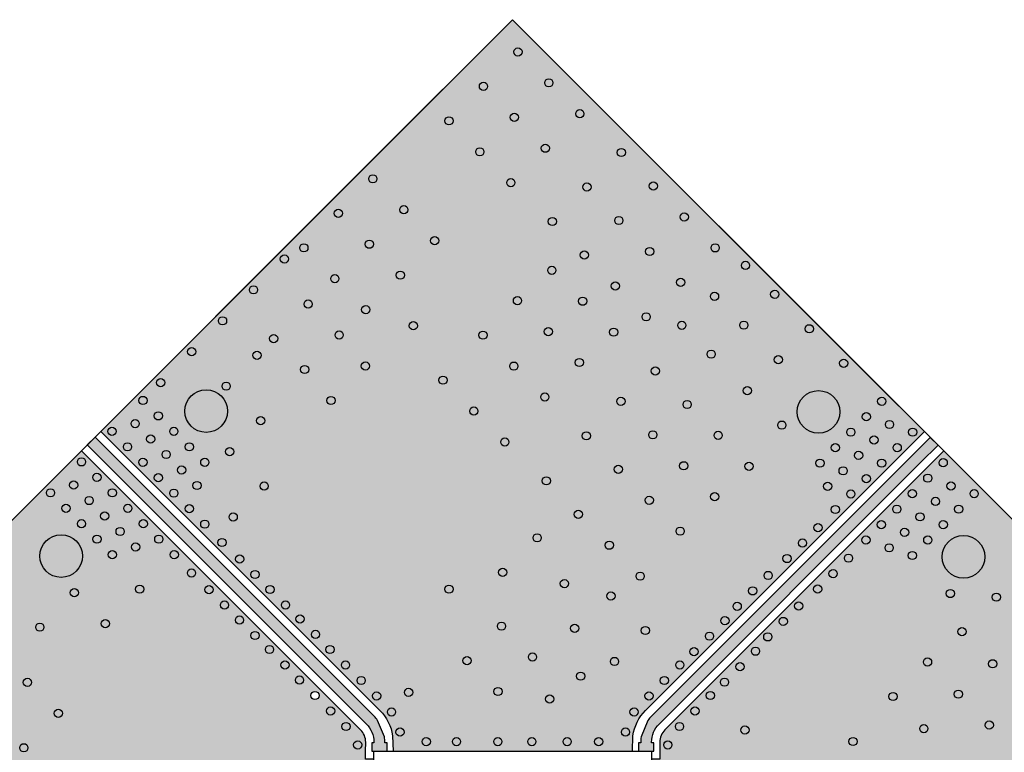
# Model space of a CAD drawing. Extents: x -2050 to 3204, y -1337 to 1491.
# Tile 1 of 2: x -652 to 1149, y 151 to 1491. Entities that reach past the tile are written whole.
import ezdxf

# ---------------------------------------------------------------- set-up
doc = ezdxf.new("R2010")
doc.units = 0
doc.header["$MEASUREMENT"] = 0
doc.layers.get('0').update_dxf_attribs({"color": 1, "linetype": 'CONTINUOUS'})
for name, color, linetype in [('Copper', 30, 'CONTINUOUS'), ('Roger', 6, 'CONTINUOUS'), ('Viadrill', 1, 'CONTINUOUS')]:
    doc.layers.add(name, color=color, linetype=linetype)

msp = doc.modelspace()

# ---------------------------------------------------------------- hatches: boundary and pattern name
h = msp.add_hatch(color=256)
h.set_gradient(color1=(236, 164, 19), color2=(198, 136, 12), one_color=1)
edge = h.paths.add_edge_path()
edge.add_line((996.0279781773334, 680.8851974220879), (1027.842657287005, 712.7101285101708))
edge.add_line((1027.842657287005, 712.7101285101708), (1013.700521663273, 726.8522641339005))
edge.add_line((1013.700521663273, 726.8522641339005), (983.7718640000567, 696.91396218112))
edge.add_arc((985.9637496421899, 701.1015633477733), 4.726559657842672, 242.3710812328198, 242.3714175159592, ccw=False)
edge.add_line((983.7718394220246, 696.9139750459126), (503.5581348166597, 216.7002704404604))
edge.add_arc((550.7756492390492, 169.4827560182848), 66.77564927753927, 135.0000000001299, 143.4416764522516)
edge.add_line((497.1380454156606, 209.2570541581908), (484.7234599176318, 179.285593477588))
edge.add_arc((550.7756492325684, 169.4827560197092), 66.77564927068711, 171.5583235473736, 180.0000000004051)
edge.add_line((483.9999999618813, 169.4827560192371), (483.9999999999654, 168.0000000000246))
edge.add_line((483.9999999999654, 168.0000000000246), (480, 168.0000000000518))
edge.add_line((480, 168.0000000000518), (479.9999999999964, 153.0000000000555))
edge.add_line((479.9999999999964, 153.0000000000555), (507.9999999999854, 153.0000000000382))
edge.add_line((507.9999999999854, 153.0000000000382), (507.9999999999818, 168.00000000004))
edge.add_line((507.9999999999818, 168.00000000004), (503.9999999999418, 168.0000000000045))
edge.add_line((503.9999999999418, 168.0000000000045), (503.9999999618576, 169.482756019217))
edge.add_arc((550.7756492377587, 169.4827560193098), 46.77564927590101, 134.9999999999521, 180.0000000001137, ccw=False)
edge.add_line((517.7002704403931, 202.5581348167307), (996.027655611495, 680.8855199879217))
edge.add_line((996.027655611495, 680.8855199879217), (996.0279781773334, 680.8851974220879))
edge.add_line((996.0279781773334, 680.8851974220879), (996.0279781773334, 680.8851974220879))
edge = h.paths.add_edge_path()
edge.add_arc((-50.7756492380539, 169.4827560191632), 46.77564927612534, -3.5413449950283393e-11, 44.99999999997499, ccw=False)
edge.add_line((-3.999999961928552, 169.4827560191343), (-4.000000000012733, 168.0000000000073))
edge.add_line((-4.000000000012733, 168.0000000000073), (-8.000000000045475, 167.9999999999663))
edge.add_line((-8.000000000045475, 167.9999999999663), (-8.000000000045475, 152.9999999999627))
edge.add_line((-8.000000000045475, 152.9999999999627), (19.99999999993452, 152.9999999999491))
edge.add_line((19.99999999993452, 152.9999999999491), (19.99999999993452, 167.9999999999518))
edge.add_line((19.99999999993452, 167.9999999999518), (15.9999999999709, 167.99999999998))
edge.add_line((15.9999999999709, 167.99999999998), (16.00000003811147, 169.4827560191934))
edge.add_arc((-50.77564925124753, 169.4827560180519), 66.775649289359, 9.7944070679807e-10, 8.441676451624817)
edge.add_line((15.27654008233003, 179.2855934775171), (2.861954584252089, 209.2570541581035))
edge.add_arc((-50.77564923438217, 169.4827560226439), 66.77564927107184, 36.55832354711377, 45.00000000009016)
edge.add_line((-3.558134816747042, 216.7002704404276), (-514.1400787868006, 727.2822144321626))
edge.add_line((-514.1400787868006, 727.2822144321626), (-528.2822144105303, 713.1400788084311))
edge.add_line((-528.2822144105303, 713.1400788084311), (-17.70027044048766, 202.5581348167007))
edge.add_line((-17.70027044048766, 202.5581348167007), (-17.70027044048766, 202.5581348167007))
edge = h.paths.add_edge_path()
edge.add_line((-483.3141561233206, -546.899930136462), (-3.095357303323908, -66.69131974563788))
edge.add_arc((-50.31287172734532, -19.47380532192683), 66.77564927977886, 315.0000000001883, 323.4416764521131)
edge.add_line((3.324732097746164, -59.2481034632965), (15.73931759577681, -29.27664278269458))
edge.add_arc((-50.31287172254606, -19.47380532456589), 66.77564927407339, 351.558323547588, 360.0000000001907)
edge.add_line((16.46277755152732, -19.47380532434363), (16.46277751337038, -17.99104930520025))
edge.add_line((16.46277751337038, -17.99104930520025), (20.46277751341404, -17.99104930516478))
edge.add_line((20.46277751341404, -17.99104930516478), (20.46277751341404, -2.991049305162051))
edge.add_line((20.46277751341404, -2.991049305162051), (-7.53722248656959, -2.991049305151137))
edge.add_line((-7.53722248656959, -2.991049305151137), (-7.537222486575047, -17.99104930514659))
edge.add_line((-7.537222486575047, -17.99104930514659), (-3.537222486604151, -17.99104930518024))
edge.add_line((-3.537222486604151, -17.99104930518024), (-3.537222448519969, -19.47380532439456))
edge.add_arc((-50.31287172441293, -19.47380532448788), 46.77564927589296, -45.000000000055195, 1.1431211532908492e-10, ccw=False)
edge.add_line((-17.23749292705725, -52.54918412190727), (-494.4665812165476, -529.7681474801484))
edge.add_line((-494.4665812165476, -529.7681474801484), (-494.476833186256, -529.7578955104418))
edge.add_line((-494.476833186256, -529.7578955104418), (-526.2915123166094, -561.582826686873))
edge.add_line((-526.2915123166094, -561.582826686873), (-523.8166385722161, -564.0577003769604))
edge.add_line((-523.8166385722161, -564.0577003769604), (-514.6242504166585, -573.250088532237))
edge.add_line((-514.6242504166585, -573.250088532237), (-512.1493766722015, -575.7249622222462))
edge.add_line((-512.1493766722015, -575.7249622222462), (-483.326956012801, -546.8932538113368))
edge.add_arc((-485.6328725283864, -551.3297785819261), 5.000000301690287, 62.37108217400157, 62.53651151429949, ccw=False)
edge.add_line((-483.3141561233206, -546.899930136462), (-483.3141561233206, -546.899930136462))
edge = h.paths.add_edge_path()
edge.add_arc((985.6608249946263, -550.4321110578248), 4.999846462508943, 117.62127867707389, 117.6289178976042, ccw=False)
edge.add_line((983.3427705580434, -546.0020898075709), (1012.177400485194, -574.8274310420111))
edge.add_line((1012.177400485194, -574.8274310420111), (1026.319536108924, -560.6852954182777))
edge.add_line((1026.319536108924, -560.6852954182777), (994.4946049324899, -528.8706162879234))
edge.add_line((994.4946049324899, -528.8706162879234), (518.1630479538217, -52.54918412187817))
edge.add_arc((551.2384267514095, -19.47380532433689), 46.77564927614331, 179.999999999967, 224.9999999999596, ccw=False)
edge.add_line((504.4627774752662, -19.47380532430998), (504.4627775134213, -17.99104930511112))
edge.add_line((504.4627775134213, -17.99104930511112), (508.4627775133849, -17.99104930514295))
edge.add_line((508.4627775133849, -17.99104930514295), (508.4627775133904, -2.99104930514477))
edge.add_line((508.4627775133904, -2.99104930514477), (480.4627775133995, -2.991049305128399))
edge.add_line((480.4627775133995, -2.991049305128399), (480.4627775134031, -17.99104930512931))
edge.add_line((480.4627775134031, -17.99104930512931), (484.4627775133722, -17.99104930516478))
edge.add_line((484.4627775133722, -17.99104930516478), (484.4627774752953, -19.47380532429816))
edge.add_arc((551.2384267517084, -19.47380532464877), 66.77564927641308, 179.9999999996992, 188.4416764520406)
edge.add_line((485.1862374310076, -29.27664278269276), (497.6008229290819, -59.24810346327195))
edge.add_arc((551.2384267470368, -19.47380532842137), 66.77564927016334, 216.5583235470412, 225.0000000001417)
edge.add_line((504.0209123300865, -66.69131974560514), (983.3421799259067, -546.0023989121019))
edge.add_line((983.3421799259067, -546.0023989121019), (983.3421799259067, -546.0023989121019))
edge = h.paths.add_edge_path()
edge.add_line((518.9999999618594, 169.482756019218), (519.0907748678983, 153.0000000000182))
edge.add_line((519.0907748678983, 153.0000000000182), (519.0907748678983, 138.0000000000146))
edge.add_line((519.0907748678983, 138.0000000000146), (503.9999999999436, 137.9999999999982))
edge.add_line((503.9999999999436, 137.9999999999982), (503.9999999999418, 12.00895069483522))
edge.add_line((503.9999999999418, 12.00895069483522), (519.5535523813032, 12.00895069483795))
edge.add_line((519.5535523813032, 12.00895069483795), (519.5535523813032, -2.991049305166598))
edge.add_line((519.5535523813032, -2.991049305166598), (519.4627774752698, -19.47380532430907))
edge.add_arc((551.2384267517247, -19.47380532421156), 31.77564927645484, 180.0000000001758, 224.9999999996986)
edge.add_line((528.7696496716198, -41.94258240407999), (1036.921043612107, -550.083787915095))
edge.add_line((1036.921043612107, -550.083787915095), (1663.778808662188, 76.77397713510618))
edge.add_line((1663.778808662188, 76.77397713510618), (1038.454062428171, 702.0987233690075))
edge.add_line((1038.454062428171, 702.0987233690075), (528.3068721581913, 191.9515330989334))
edge.add_arc((550.7756492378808, 169.4827560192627), 31.77564927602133, 135.000000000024, 180.0000000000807)
edge.add_line((518.9999999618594, 169.482756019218), (518.9999999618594, 169.482756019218))
edge = h.paths.add_edge_path()
edge.add_line((-503.533477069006, 737.8888161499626), (7.048466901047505, 227.3068721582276))
edge.add_arc((-50.77564923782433, 169.4827560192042), 81.77564927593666, 8.096429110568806, 45.00000000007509, ccw=False)
edge.add_line((30.18489612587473, 181.0000000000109), (30.96927404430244, 153.0000000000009))
edge.add_line((30.96927404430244, 153.0000000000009), (469.0307259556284, 153.0000000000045))
edge.add_line((469.0307259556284, 153.0000000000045), (469.8151038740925, 181.0000000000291))
edge.add_arc((550.7756492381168, 169.4827560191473), 81.77564927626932, 135.0000000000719, 171.9035708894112, ccw=False)
edge.add_line((492.9515330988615, 227.3068721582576), (1003.098723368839, 737.4540624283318))
edge.add_line((1003.098723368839, 737.4540624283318), (249.565246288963, 1490.98753950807))
edge.add_line((249.565246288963, 1490.98753950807), (-503.533477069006, 737.8888161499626))
edge.add_line((-503.533477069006, 737.8888161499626), (-503.533477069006, 737.8888161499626))
edge = h.paths.add_edge_path()
edge.add_line((-536.8930198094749, -550.9813191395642), (-27.84409464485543, -41.94258240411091))
edge.add_arc((-50.31287172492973, -19.47380532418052), 31.77564927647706, 315.0000000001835, 359.999999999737)
edge.add_line((-18.53722244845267, -19.47380532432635), (-18.62799735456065, -2.991049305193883))
edge.add_line((-18.62799735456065, -2.991049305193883), (-18.62799735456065, 12.00895069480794))
edge.add_line((-18.62799735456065, 12.00895069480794), (-4.000000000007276, 12.00895069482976))
edge.add_line((-4.000000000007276, 12.00895069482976), (-4.000000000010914, 138.0000000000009))
edge.add_line((-4.000000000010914, 138.0000000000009), (-19.09077486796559, 137.9999999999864))
edge.add_line((-19.09077486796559, 137.9999999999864), (-19.09077486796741, 152.9999999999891))
edge.add_line((-19.09077486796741, 152.9999999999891), (-18.99999996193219, 169.4827560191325))
edge.add_arc((-50.77564923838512, 169.4827560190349), 31.77564927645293, 1.760470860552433e-10, 44.99999999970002)
edge.add_line((-28.3068721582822, 191.9515330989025), (-538.8888161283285, 702.5334770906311))
edge.add_line((-538.8888161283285, 702.5334770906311), (-1164.648316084, 76.77397713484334))
edge.add_line((-1164.648316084, 76.77397713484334), (-536.8930198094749, -550.9813191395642))
edge.add_line((-536.8930198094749, -550.9813191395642), (-536.8930198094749, -550.9813191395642))
edge = h.paths.add_edge_path()
edge.add_arc((-50.31287172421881, -19.47380532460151), 81.77564927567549, 314.9999999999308, 351.9035708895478, ccw=False)
edge.add_line((7.511244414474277, -77.29792146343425), (-501.5376807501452, -586.3366581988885))
edge.add_line((-501.5376807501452, -586.3366581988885), (249.5652462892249, -1337.43958523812))
edge.add_line((249.5652462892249, -1337.43958523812), (1001.565693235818, -585.4391382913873))
edge.add_line((1001.565693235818, -585.4391382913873), (493.4143106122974, -77.2979214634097))
edge.add_arc((551.2384267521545, -19.47380532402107), 81.77564927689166, 188.0964291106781, 224.9999999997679, ccw=False)
edge.add_line((470.277881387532, -30.99104930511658), (469.4935034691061, -2.991049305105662))
edge.add_line((469.4935034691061, -2.991049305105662), (31.4320515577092, -2.99104930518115))
edge.add_line((31.4320515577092, -2.99104930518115), (30.64767363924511, -30.99104930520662))
edge.add_line((30.64767363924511, -30.99104930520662), (30.64767363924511, -30.99104930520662))
edge = h.paths.add_edge_path(flags=16)
edge.add_arc((-111.8828963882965, 254.6486022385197), 7.499999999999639, 0, 360)

# ---------------------------------------------------------------- linework, layer by layer
at = {"layer": 'Copper'}
for points in [[(-503.533477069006, 737.8888161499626), (7.048466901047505, 227.3068721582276, -0.162428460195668), (30.18489612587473, 181.0000000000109), (30.96927404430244, 153.0000000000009), (469.0307259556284, 153.0000000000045), (469.8151038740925, 181.0000000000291, -0.1624284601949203), (492.9515330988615, 227.3068721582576), (1003.098723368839, 737.4540624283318), (249.565246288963, 1490.98753950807), (-503.533477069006, 737.8888161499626)], [(-17.70027044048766, 202.5581348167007, -0.1989123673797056), (-3.999999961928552, 169.4827560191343), (-4.000000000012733, 168.0000000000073), (-8.000000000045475, 167.9999999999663), (-8.000000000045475, 152.9999999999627), (19.99999999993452, 152.9999999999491), (19.99999999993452, 167.9999999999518), (15.9999999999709, 167.99999999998), (16.00000003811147, 169.4827560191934, 0.0368504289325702), (15.27654008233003, 179.2855934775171), (2.861954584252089, 209.2570541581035, 0.036850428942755), (-3.558134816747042, 216.7002704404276), (-514.1400787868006, 727.2822144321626), (-528.2822144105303, 713.1400788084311), (-17.70027044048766, 202.5581348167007)], [(996.0279781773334, 680.8851974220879), (1027.842657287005, 712.7101285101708), (1013.700521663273, 726.8522641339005), (983.7718640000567, 696.91396218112, -1.4673120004e-06), (983.7718394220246, 696.9139750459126), (503.5581348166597, 216.7002704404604, 0.0368504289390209), (497.1380454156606, 209.2570541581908), (484.7234599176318, 179.285593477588, 0.0368504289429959), (483.9999999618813, 169.4827560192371), (483.9999999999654, 168.0000000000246), (480, 168.0000000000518), (479.9999999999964, 153.0000000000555), (507.9999999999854, 153.0000000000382), (507.9999999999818, 168.00000000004), (503.9999999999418, 168.0000000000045), (503.9999999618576, 169.482756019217, -0.1989123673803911), (517.7002704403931, 202.5581348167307), (996.027655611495, 680.8855199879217), (996.0279781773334, 680.8851974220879)], [(-536.8930198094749, -550.9813191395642), (-27.84409464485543, -41.94258240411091, 0.198912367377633), (-18.53722244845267, -19.47380532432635), (-18.62799735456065, -2.991049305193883), (-18.62799735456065, 12.00895069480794), (-4.000000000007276, 12.00895069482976), (-4.000000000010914, 138.0000000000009), (-19.09077486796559, 137.9999999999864), (-19.09077486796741, 152.9999999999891), (-18.99999996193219, 169.4827560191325, 0.1989123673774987), (-28.3068721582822, 191.9515330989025), (-538.8888161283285, 702.5334770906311), (-1164.648316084, 76.77397713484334), (-536.8930198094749, -550.9813191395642)], [(518.9999999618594, 169.482756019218), (519.0907748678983, 153.0000000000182), (519.0907748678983, 138.0000000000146), (503.9999999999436, 137.9999999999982), (503.9999999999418, 12.00895069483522), (519.5535523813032, 12.00895069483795), (519.5535523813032, -2.991049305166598), (519.4627774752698, -19.47380532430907, 0.1989123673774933), (528.7696496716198, -41.94258240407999), (1036.921043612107, -550.083787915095), (1663.778808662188, 76.77397713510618), (1038.454062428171, 702.0987233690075), (528.3068721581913, 191.9515330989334, 0.198912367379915), (518.9999999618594, 169.482756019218)]]:
    msp.add_lwpolyline(points, format="xyb", close=True, dxfattribs=at)
msp.add_circle((637.3457467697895, 279.1366969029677), 7.499999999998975, dxfattribs=at)
at = {"layer": 'Roger'}
for points in [[(-4.000000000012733, 1237.422293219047), (-1164.648316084, 76.77397713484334), (249.5652462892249, -1337.43958523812), (1663.778808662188, 76.77397713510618), (249.565246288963, 1490.98753950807), (249.565246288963, 1490.98753950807), (-4.000000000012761, 1237.422293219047)], [(-4.000000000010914, 138.0000000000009), (-4.000000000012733, 153.0000000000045), (503.9999999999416, 153.0000000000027), (503.9999999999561, -2.999999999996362), (-3.999999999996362, -2.999999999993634)]]:
    msp.add_lwpolyline(points, close=True, dxfattribs=at)
at = {"layer": 'Viadrill'}
for centre, radius in [((259.4279065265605, 1432.054123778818), 7.500000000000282), ((196.3539816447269, 1368.980198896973), 7.499999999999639), ((315.9964490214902, 1375.4855812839), 7.500000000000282), ((252.9225241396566, 1312.411656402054), 7.499999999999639), ((372.564991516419, 1318.917038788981), 7.500000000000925), ((133.2800567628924, 1305.906274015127), 7.499999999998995), ((309.4910666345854, 1255.843113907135), 7.499999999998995), ((189.8485992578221, 1249.337731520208), 7.499999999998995), ((448.6749280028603, 1247.95183906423), 7.499999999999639), ((-5.899243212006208, 1199.882983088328), 7.500000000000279), ((246.41714175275, 1192.769189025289), 7.499999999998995), ((385.6010031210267, 1184.877914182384), 7.500000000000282), ((507.0539293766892, 1186.665785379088), 7.500000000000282), ((-68.9731680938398, 1136.809058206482), 7.499999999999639), ((50.6692992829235, 1143.314440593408), 7.500000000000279), ((563.6224718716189, 1130.097242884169), 7.500000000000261), ((322.5270782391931, 1121.803989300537), 7.499999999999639), ((443.9800044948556, 1123.591860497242), 7.499999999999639), ((-132.0470929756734, 1073.735133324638), 7.499999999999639), ((-12.40462559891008, 1080.240515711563), 7.499999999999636), ((107.2378417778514, 1086.74589809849), 7.500000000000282), ((620.1910143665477, 1073.52870038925), 7.499999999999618), ((380.9060796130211, 1060.517935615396), 7.499999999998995), ((500.5485469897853, 1067.023318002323), 7.499999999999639), ((-167.6857675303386, 1053.286452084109), 7.500000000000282), ((675.6631751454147, 1041.489865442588), 7.499999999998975), ((44.16391689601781, 1023.671973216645), 7.499999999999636), ((321.3938316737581, 1032.536850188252), 7.499999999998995), ((-75.47855048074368, 1017.166590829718), 7.499999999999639), ((437.4746221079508, 1003.949393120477), 7.499999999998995), ((557.1170894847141, 1010.454775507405), 7.500000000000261), ((-224.2543100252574, 996.7179095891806), 7.500000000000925), ((619.0946326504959, 984.9213229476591), 7.499999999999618), ((729.1935678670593, 988.6464026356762), 7.499999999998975), ((-124.1941715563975, 970.7269696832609), 7.500000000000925), ((258.5321806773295, 976.9314742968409), 7.500000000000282), ((377.9623741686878, 975.9683076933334), 7.499999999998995), ((-18.91000798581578, 960.5980483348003), 7.499999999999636), ((494.0431646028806, 947.3808506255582), 7.499999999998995), ((-280.8228525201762, 940.1493670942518), 7.500000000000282), ((68.19000813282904, 931.1192903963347), 7.500000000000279), ((559.3171960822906, 931.887245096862), 7.499999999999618), ((672.6250253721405, 932.0778601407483), 7.499999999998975), ((-67.62562906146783, 914.1584271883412), 7.500000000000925), ((195.4582557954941, 913.8575494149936), 7.500000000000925), ((315.1007231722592, 920.3629318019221), 7.500000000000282), ((434.5309166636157, 919.3997651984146), 7.499999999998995), ((792.2674927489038, 925.5724777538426), 7.499999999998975), ((-187.2680964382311, 907.6530448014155), 7.499999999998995), ((-337.391395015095, 883.5808245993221), 7.500000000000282), ((-217.7489276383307, 877.0754422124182), 7.499999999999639), ((612.847588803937, 879.043782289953), 7.499999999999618), ((-19.54028835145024, 857.3519295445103), 7.499999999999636), ((252.0267982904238, 857.2890069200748), 7.500000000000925), ((371.669265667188, 863.7943893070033), 7.499999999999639), ((735.6989502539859, 869.0039352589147), 7.499999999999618), ((855.3414176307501, 862.4985528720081), 7.499999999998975), ((-130.6995539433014, 851.0845023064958), 7.499999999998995), ((510.640853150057, 848.4345654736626), 7.499999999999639), ((-393.959937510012, 827.0122821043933), 7.499999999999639), ((122.2641035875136, 831.5788587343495), 7.499999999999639), ((-310.8672501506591, 775.0475742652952), 38.99999999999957), ((-274.3174701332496, 820.5068997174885), 7.499999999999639), ((679.1304077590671, 812.435392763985), 7.499999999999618), ((809.3011256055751, 773.4814496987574), 38.99999999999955), ((-426.4868494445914, 794.4853701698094), 7.499999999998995), ((-82.61421323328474, 794.278004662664), 7.499999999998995), ((308.5953407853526, 800.720464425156), 7.500000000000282), ((447.7792021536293, 792.8291895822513), 7.499999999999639), ((569.0198545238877, 787.1485117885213), 7.499999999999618), ((924.9207248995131, 792.9192456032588), 7.499999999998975), ((178.8326460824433, 775.0103162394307), 7.499999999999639), ((-440.6289850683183, 752.0589632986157), 7.499999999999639), ((-398.2025781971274, 766.2010989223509), 7.499999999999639), ((-211.2435452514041, 757.4329748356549), 7.499999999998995), ((742.2043326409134, 749.3614678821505), 7.499999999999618), ((896.6364536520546, 764.6349743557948), 7.500000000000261), ((939.0628605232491, 750.4928387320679), 7.499999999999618), ((-483.0553919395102, 737.9168276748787), 7.499999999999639), ((-369.9183069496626, 737.9168276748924), 7.499999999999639), ((506.1582035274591, 731.54313589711), 7.499999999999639), ((868.3521824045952, 736.3507031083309), 7.499999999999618), ((981.489267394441, 736.35070310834), 7.499999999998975), ((-412.3447138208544, 723.7746920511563), 7.499999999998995), ((235.4011885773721, 718.4417737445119), 7.499999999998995), ((384.7052772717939, 729.755264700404), 7.499999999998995), ((625.5883970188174, 730.5799692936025), 7.499999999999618), ((910.7785892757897, 722.208567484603), 7.499999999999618), ((-454.7711206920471, 709.6325564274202), 7.499999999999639), ((-384.0604425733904, 695.4904208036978), 7.499999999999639), ((-341.6340357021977, 709.632556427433), 7.499999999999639), ((-267.812087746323, 700.8644323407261), 7.499999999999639), ((840.0679111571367, 708.0664318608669), 7.499999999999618), ((953.2049961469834, 708.066431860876), 7.500000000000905), ((-538.9168276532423, 682.0553919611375), 7.500000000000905), ((-426.4868494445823, 681.3482851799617), 7.499999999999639), ((-313.3497644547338, 681.3482851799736), 7.500000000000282), ((811.7836399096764, 679.7821606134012), 7.499999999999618), ((882.4943180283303, 693.9242962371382), 7.499999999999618), ((924.920724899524, 679.7821606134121), 7.500000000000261), ((1037.350703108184, 680.4892673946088), 7.499999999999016), ((-355.7761713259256, 667.2061495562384), 7.499999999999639), ((443.0842786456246, 668.4692110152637), 7.499999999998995), ((562.7267460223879, 674.9745934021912), 7.499999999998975), ((682.1569395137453, 674.0114267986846), 7.499999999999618), ((854.2100467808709, 665.6400249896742), 7.500000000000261), ((-510.6325564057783, 653.771120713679), 7.500000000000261), ((-398.2025781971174, 653.0640139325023), 7.499999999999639), ((311.5111250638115, 647.4765740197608), 7.499999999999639), ((896.6364536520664, 651.4978893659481), 7.499999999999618), ((1009.066431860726, 652.2049961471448), 7.500000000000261), ((-595.5006513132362, 625.4715683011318), 7.499999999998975), ((-553.0742444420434, 639.6137039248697), 7.499999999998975), ((-482.3482851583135, 625.4868494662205), 7.500000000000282), ((-369.9183069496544, 624.779742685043), 7.499999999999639), ((-327.4919000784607, 638.921878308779), 7.499999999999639), ((-204.7381628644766, 637.7905074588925), 7.499999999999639), ((825.9257755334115, 637.3557537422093), 7.500000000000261), ((868.3521824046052, 623.2136181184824), 7.500000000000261), ((980.7821606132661, 623.9207248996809), 7.499999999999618), ((1051.508119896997, 638.04757935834), 7.499999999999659), ((1093.934526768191, 623.9054437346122), 7.499999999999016), ((-524.7899731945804, 611.3294326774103), 7.499999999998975), ((499.6528211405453, 611.9006685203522), 7.499999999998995), ((619.2952885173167, 618.4060509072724), 7.499999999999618), ((1023.223848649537, 609.7633081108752), 7.499999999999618), ((-567.2163800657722, 597.1872970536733), 7.499999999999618), ((-454.0640139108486, 597.2025782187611), 7.500000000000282), ((-341.6340357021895, 596.4954714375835), 7.499999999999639), ((840.0679111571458, 594.9293468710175), 7.500000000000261), ((952.4978893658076, 595.6364536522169), 7.499999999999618), ((1065.650255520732, 595.6211724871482), 7.500000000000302), ((-538.9321088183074, 568.9030258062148), 7.499999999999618), ((-496.5057019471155, 583.0451614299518), 7.499999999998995), ((-425.7797426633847, 568.9183069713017), 7.499999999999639), ((-261.3067053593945, 581.2219649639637), 7.499999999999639), ((369.8901264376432, 586.1905203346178), 7.499999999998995), ((994.9395774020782, 581.4790368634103), 7.499999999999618), ((-468.2214306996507, 554.7608901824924), 7.499999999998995), ((-313.3497644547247, 568.2112001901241), 7.499999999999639), ((556.2213636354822, 555.3321260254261), 7.499999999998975), ((808.2898368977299, 561.8036584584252), 7.500000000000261), ((924.2136181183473, 567.3521824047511), 7.499999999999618), ((966.6553061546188, 553.1947656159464), 7.500000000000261), ((1037.365984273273, 567.3369012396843), 7.499999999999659), ((-576.0475742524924, 509.8672501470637), 39.00000000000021), ((-510.6478375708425, 540.6187545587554), 7.499999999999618), ((-397.4954714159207, 540.6340357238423), 7.500000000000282), ((-281.8520751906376, 534.5843277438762), 7.499999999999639), ((294.7140216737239, 543.0976194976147), 7.499999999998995), ((780.0055656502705, 533.5193872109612), 7.499999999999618), ((895.9293468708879, 539.0679111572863), 7.499999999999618), ((1009.081713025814, 539.0526299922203), 7.499999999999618), ((1074.481449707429, 508.3011255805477), 39.00000000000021), ((-439.9371594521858, 526.476618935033), 7.499999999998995), ((426.458668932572, 529.6219778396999), 7.499999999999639), ((938.3710349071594, 524.9104943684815), 7.500000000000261), ((-482.3635663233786, 512.334483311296), 7.500000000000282), ((-369.2112001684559, 512.3497644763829), 7.500000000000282), ((-249.6473322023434, 504.2847505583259), 7.500000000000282), ((751.7212944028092, 505.2351159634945), 7.499999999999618), ((864.1512726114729, 505.942222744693), 7.500000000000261), ((980.7974417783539, 510.7683587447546), 7.499999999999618), ((231.6400967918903, 480.0236946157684), 7.500000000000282), ((-337.7135109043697, 478.7228920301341), 7.500000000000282), ((-221.3630609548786, 476.0004793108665), 7.499999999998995), ((483.0272114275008, 473.0534353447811), 7.500000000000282), ((717.1246764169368, 474.3595249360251), 7.499999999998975), ((835.8670013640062, 477.6579514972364), 7.499999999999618), ((-551.9275924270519, 442.77045720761), 7.499999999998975), ((-432.2851250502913, 449.2758395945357), 7.499999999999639), ((-305.5087679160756, 448.4233148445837), 7.499999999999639), ((-193.9212324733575, 448.55865082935), 7.499999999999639), ((133.3126305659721, 449.2416486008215), 7.499999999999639), ((344.4809104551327, 459.4744727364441), 7.499999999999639), ((688.8404051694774, 446.0752536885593), 7.499999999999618), ((807.582730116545, 449.3736802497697), 7.499999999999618), ((429.5161471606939, 436.6732824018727), 7.499999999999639), ((1050.361467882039, 441.2043326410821), 7.500000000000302), ((1134.630572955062, 434.6066101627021), 7.499999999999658), ((-277.2244966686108, 420.1390435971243), 7.500000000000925), ((-165.6369612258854, 420.2743795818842), 7.499999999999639), ((660.556133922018, 417.7909824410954), 7.499999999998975), ((772.9861121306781, 418.4980892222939), 7.499999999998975), ((-249.7826681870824, 392.6972151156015), 7.500000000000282), ((-139.1477156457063, 394.7377169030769), 7.499999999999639), ((638.0528535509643, 391.5666751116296), 7.499999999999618), ((744.7018408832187, 390.2138179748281), 7.499999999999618), ((-615.0015173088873, 379.6965323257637), 7.499999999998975), ((-495.3590499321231, 386.2019147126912), 7.499999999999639), ((229.4243222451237, 381.6372386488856), 7.500000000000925), ((363.0860452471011, 377.6118796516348), 7.499999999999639), ((492.5900720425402, 373.5993575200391), 7.499999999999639), ((1071.556648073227, 371.5326852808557), 7.500000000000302), ((-221.4983969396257, 364.4129438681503), 7.500000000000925), ((-110.8634443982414, 366.4534456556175), 7.499999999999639), ((609.7685823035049, 363.2824038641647), 7.499999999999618), ((716.4175696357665, 361.9295467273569), 7.499999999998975), ((-195.0091513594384, 338.8762811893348), 7.499999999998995), ((-84.30573192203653, 338.7943091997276), 7.500000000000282), ((581.4843110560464, 334.9981326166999), 7.499999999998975), ((693.9142892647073, 335.7052393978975), 7.499999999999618), ((166.3503973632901, 318.5633137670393), 7.499999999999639), ((285.9928647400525, 325.0686961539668), 7.500000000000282), ((436.0215295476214, 317.0308150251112), 7.499999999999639), ((-166.7248801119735, 310.5920099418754), 7.499999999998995), ((-56.02146067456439, 310.5100379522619), 7.500000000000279), ((555.6639969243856, 310.5254326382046), 7.500000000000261), ((665.6300180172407, 307.4209681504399), 7.499999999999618), ((1008.6949970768, 315.9273093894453), 7.499999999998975), ((1127.830634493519, 312.7711896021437), 7.500000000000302), ((-140.1671676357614, 282.9328734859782), 7.499999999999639), ((-27.37972567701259, 282.2411613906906), 7.499999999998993), ((374.2491261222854, 290.1677461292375), 7.499999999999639), ((527.3797256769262, 282.2411613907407), 7.500000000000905), ((-637.763331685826, 278.7456414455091), 7.499999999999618), ((-111.8828963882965, 254.6486022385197), 7.499999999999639), ((0.9045455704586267, 253.956890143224), 7.499999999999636), ((59.45298705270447, 260.4622725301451), 7.500000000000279), ((222.9189398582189, 261.9947712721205), 7.500000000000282), ((317.503465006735, 248.3061928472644), 7.499999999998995), ((499.0954544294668, 253.9568901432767), 7.500000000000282), ((611.5254326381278, 254.6639969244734), 7.499999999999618), ((945.6210721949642, 252.853384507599), 7.499999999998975), ((1064.968983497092, 257.1658137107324), 7.499999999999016), ((-581.1947891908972, 222.1770989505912), 7.499999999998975), ((-83.24116139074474, 226.3797256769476), 7.500000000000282), ((28.12711876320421, 224.6493568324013), 7.499999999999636), ((471.8728812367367, 224.6493568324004), 7.499999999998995), ((583.2411613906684, 226.3797256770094), 7.500000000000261), ((-54.95689014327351, 198.0954544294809), 7.499999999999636), ((554.956890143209, 198.0954544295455), 7.499999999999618), ((674.5993575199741, 191.5900720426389), 7.499999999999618), ((1001.895058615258, 194.0918888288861), 7.500000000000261), ((1121.537525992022, 200.5972712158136), 7.499999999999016), ((43.73734436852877, 187.8210951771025), 7.500000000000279), ((456.2626556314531, 187.8210951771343), 7.499999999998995), ((-644.2687140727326, 159.103174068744), 7.499999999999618), ((-33.52865655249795, 164.3192674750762), 7.499999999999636), ((91.72943481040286, 170.3933982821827), 7.499999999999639), ((147.0983159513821, 170.3933982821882), 7.500000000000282), ((222.7095837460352, 170.3933982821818), 7.499999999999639), ((284.7893370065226, 170.3933982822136), 7.500000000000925), ((349.564974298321, 170.3933982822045), 7.499999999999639), ((407.196239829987, 170.3933982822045), 7.499999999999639), ((533.528656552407, 164.3192674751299), 7.499999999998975), ((872.4269199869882, 170.5746938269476), 7.499999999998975)]:
    msp.add_circle(centre, radius, dxfattribs=at)

doc.saveas('drawing.dxf')
